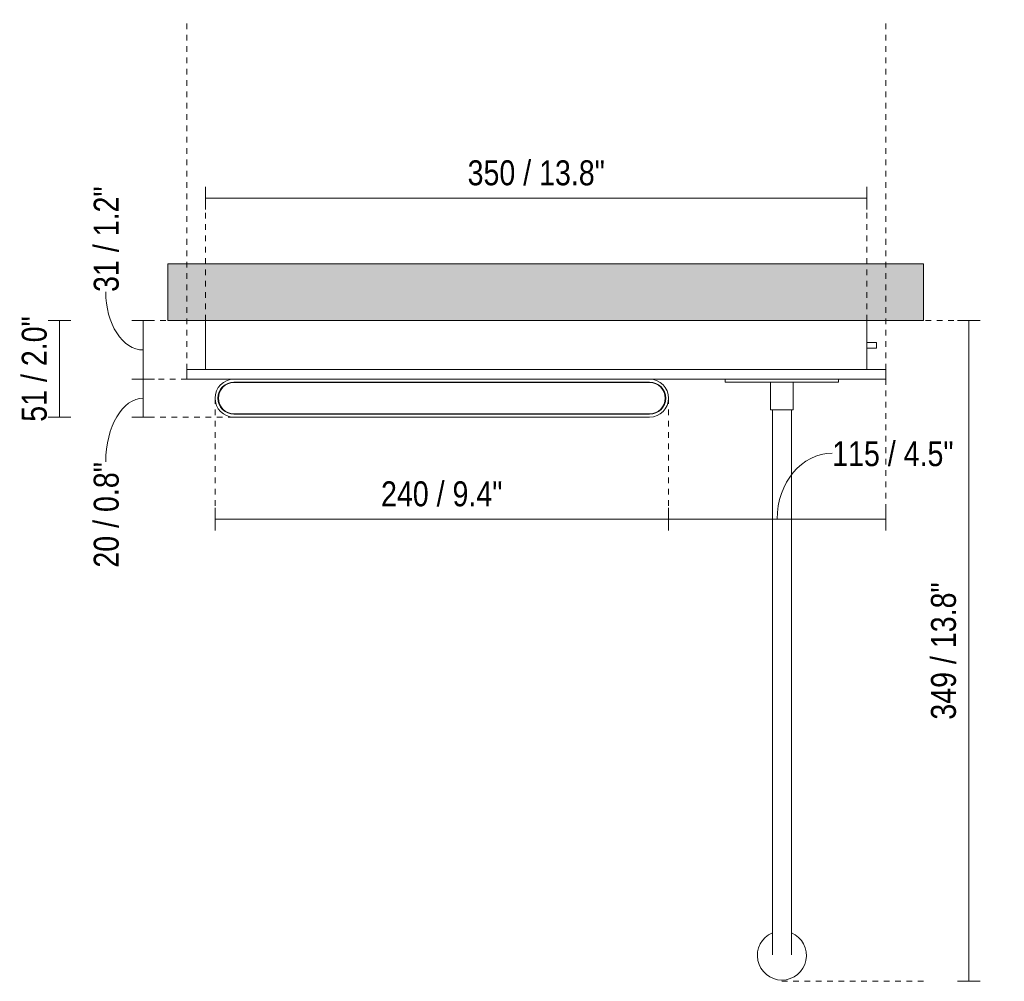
# Model space of a CAD drawing. Header units: millimetres. Extents: x -3327 to -559, y 62 to 6939.
# Tile 2 of 2: x -3327 to -2806, y 6430 to 6939. Entities that reach past the tile are written whole.
import ezdxf

# ---------------------------------------------------------------- set-up
doc = ezdxf.new("R2010")
doc.units = ezdxf.units.MM
doc.linetypes.add('Dash', pattern=[6, 3, -3])
for name, color, linetype, lineweight in [('Cotas', 7, 'Continuous', 9), ('Cotas-6', 7, 'Continuous', 9), ('Luminarias', 7, 'Continuous', 20), ('Muros', 7, 'Continuous', 9)]:
    doc.layers.add(name, color=color, linetype=linetype, lineweight=lineweight)
doc.layers.add('Lighthing Fixture Dim Grey Dash', color=7, linetype='Dash', lineweight=9, true_color=0xd2d2d2)
doc.styles.add('Arial Narrow', font='ARIALN.TTF', dxfattribs={"height": 13.2})
doc.dimstyles.new('FARO_-_2_2mm_Arial_Narrow_mm_Inch_Left', dxfattribs={"dimscale": 304.8, "dimtxt": 13.509289, "dimasz": 0, "dimexe": 0.019685, "dimexo": 0.0625, "dimgap": 0.009843, "dimtad": 1, "dimdec": 0, "dimzin": 0, "dimdsep": 46, "dimtxsty": 'Arial Narrow', "dimblk1": 'NONE', "dimblk2": 'NONE', "dimsah": 1, "dimcen": 0.09, "dimadec": 0, "dimazin": 0, "dimtfac": 1, "dimtdec": 4, "dimtix": 1, "dimtmove": 0, "dimatfit": 3, "dimfxl": 0.019685, "dimfxlon": 1, "dimtvp": 1, "dimtolj": 1, "dimtzin": 0, "dimarcsym": 2})
doc.dimstyles.new('FARO_-_2_2mm_Arial_Narrow_mm_Inch_Left_1', dxfattribs={"dimscale": 304.8, "dimtxt": 13.509289, "dimasz": 0, "dimexe": 0.019685, "dimexo": 0.0625, "dimgap": 0.009843, "dimtad": 1, "dimdec": 0, "dimzin": 0, "dimdsep": 46, "dimtxsty": 'Arial Narrow', "dimblk1": 'NONE', "dimblk2": 'NONE', "dimsah": 1, "dimcen": 0.09, "dimadec": 0, "dimazin": 0, "dimtfac": 1, "dimtdec": 4, "dimtix": 1, "dimtmove": 1, "dimatfit": 3, "dimfxl": 0.019685, "dimfxlon": 1, "dimtvp": 1, "dimtolj": 1, "dimtzin": 0, "dimarcsym": 2})

# ---------------------------------------------------------------- blocks, each defined once
blk = doc.blocks.new('20062 - 20062 MOOD RCT Black and wood wall lamp with reader-574329-Planta_PDF')
at = {"layer": 'Luminarias'}
for p, q in [((-3228.96, 6779.5), (-3228.96, 6753.7)), ((-2878.96, 6779.5), (-2878.96, 6753.7)), ((-2878.96, 6768), (-2873.83, 6768)), ((-2873.83, 6765), (-2878.96, 6765)), ((-2873.83, 6765), (-2873.83, 6768)), ((-3238.96, 6753.7), (-3238.96, 6748.5)), ((-3231.96, 6753.7), (-3238.96, 6753.7)), ((-3231.96, 6753.7), (-2875.96, 6753.7)), ((-2868.96, 6753.7), (-2875.96, 6753.7)), ((-2868.96, 6748.5), (-2868.96, 6753.7)), ((-3238.96, 6748.5), (-3231.96, 6748.5)), ((-2875.96, 6748.5), (-3231.96, 6748.5)), ((-3213.96, 6747), (-2993.96, 6747)), ((-2993.96, 6746.75), (-3213.96, 6746.75)), ((-2953.97, 6748.5), (-2953.97, 6747)), ((-2953.97, 6747), (-2893.95, 6747)), ((-2929.96, 6747), (-2929.96, 6732.3)), ((-2917.96, 6732.3), (-2917.96, 6747)), ((-2893.95, 6747), (-2893.95, 6748.5)), ((-2875.96, 6748.5), (-2868.96, 6748.5)), ((-3213.96, 6730.25), (-2993.96, 6730.25)), ((-2993.96, 6730), (-3213.96, 6730)), ((-3213.96, 6728.5), (-2993.96, 6728.5)), ((-2917.96, 6732.3), (-2929.96, 6732.3)), ((-2928.96, 6732.3), (-2928.96, 6529.63)), ((-2918.96, 6529.63), (-2918.96, 6732.3))]:
    blk.add_line(p, q, dxfattribs=at)
at = {"layer": 'Luminarias', "flags": 128}
for points in [[(-2928.96, 6529.63), (-2928.96, 6526.21), (-2928.96, 6522.8), (-2928.96, 6519.39), (-2928.96, 6516), (-2928.96, 6512.63), (-2928.96, 6509.29), (-2928.96, 6505.98), (-2928.96, 6502.71), (-2928.96, 6499.49), (-2928.96, 6496.31), (-2928.96, 6493.18), (-2928.96, 6490.11), (-2928.96, 6487.11), (-2928.96, 6484.17), (-2928.96, 6481.31), (-2928.96, 6478.52), (-2928.96, 6475.82), (-2928.96, 6473.2), (-2928.96, 6470.67), (-2928.96, 6468.24), (-2928.96, 6465.91), (-2928.96, 6463.67), (-2928.96, 6461.54), (-2928.96, 6459.53), (-2928.96, 6457.62), (-2928.96, 6455.83), (-2928.96, 6454.15), (-2928.96, 6452.6), (-2928.96, 6451.17), (-2928.96, 6449.87), (-2928.96, 6448.69), (-2928.96, 6447.64), (-2928.96, 6446.73), (-2928.96, 6445.95), (-2928.96, 6445.3), (-2928.96, 6444.78), (-2928.96, 6444.4), (-2928.96, 6444.16), (-2928.96, 6444.06), (-2928.96, 6444.05)], [(-2918.96, 6444.05), (-2918.96, 6444.12), (-2918.96, 6444.32), (-2918.96, 6444.67), (-2918.96, 6445.14), (-2918.96, 6445.76), (-2918.96, 6446.5), (-2918.96, 6447.38), (-2918.96, 6448.4), (-2918.96, 6449.54), (-2918.96, 6450.81), (-2918.96, 6452.2), (-2918.96, 6453.72), (-2918.96, 6455.36), (-2918.96, 6457.12), (-2918.96, 6459), (-2918.96, 6460.99), (-2918.96, 6463.09), (-2918.96, 6465.29), (-2918.96, 6467.6), (-2918.96, 6470.01), (-2918.96, 6472.51), (-2918.96, 6475.1), (-2918.96, 6477.79), (-2918.96, 6480.55), (-2918.96, 6483.39), (-2918.96, 6486.31), (-2918.96, 6489.3), (-2918.96, 6492.35), (-2918.96, 6495.46), (-2918.96, 6498.62), (-2918.96, 6501.84), (-2918.96, 6505.1), (-2918.96, 6508.4), (-2918.96, 6511.73), (-2918.96, 6515.09), (-2918.96, 6518.47), (-2918.96, 6521.87), (-2918.96, 6525.29), (-2918.96, 6528.71), (-2918.96, 6529.63)]]:
    blk.add_lwpolyline(points, dxfattribs=at)
at = {"layer": 'Luminarias'}
for centre, radius, start, end in [((-3213.96, 6738.5), 10, 90, 270), ((-3213.96, 6738.5), 8.5, 90, 270), ((-3213.96, 6738.5), 8.25, 90, 270), ((-2993.96, 6738.5), 10, 270, 90), ((-2993.96, 6738.5), 8.5, 270, 90), ((-2993.96, 6738.5), 8.25, 270, 90), ((-2923.96, 6443.68), 13, 112.6257, 270), ((-2923.96, 6443.68), 13, 270, 67.3743)]:
    blk.add_arc(centre, radius, start, end, dxfattribs=at)
blk = doc.blocks.new('DIMBLOCK1-Planta_PDF')
at = {"layer": 'Cotas-6', "color": 251, "true_color": 0x5b5b5b}
for p, q in [((-3228.96, 6844.25), (-3228.96, 6850.25)), ((-2878.96, 6844.25), (-2878.96, 6850.25)), ((-3228.96, 6844.25), (-2878.96, 6844.25)), ((-3228.96, 6844.25), (-3228.96, 6838.25)), ((-2878.96, 6844.25), (-2878.96, 6838.25))]:
    blk.add_line(p, q, dxfattribs=at)
at = {"layer": 'Cotas-6', "color": 0, "insert": (-3090.31, 6864.31), "char_height": 13.2, "width": 87.2314, "attachment_point": 1, "line_spacing_factor": 0.974696, "style": 'Arial Narrow'}
blk.add_mtext('350 / 13.8"', dxfattribs=at)
blk = doc.blocks.new('_None')
blk = doc.blocks.new('DIMBLOCK2-Planta_PDF')
at = {"layer": 'Cotas-6', "color": 251, "true_color": 0x5b5b5b}
for p, q in [((-3261.99, 6779.5), (-3267.99, 6779.5)), ((-3261.99, 6779.5), (-3261.99, 6748.5)), ((-3261.99, 6779.5), (-3255.99, 6779.5)), ((-3261.99, 6748.5), (-3267.99, 6748.5)), ((-3261.99, 6748.5), (-3255.99, 6748.5))]:
    blk.add_line(p, q, dxfattribs=at)
blk.add_ellipse((-3261.99, 6794.69), major_axis=(0, 30.69), ratio=0.646968, start_param=1.570796, end_param=3.141593, dxfattribs=at)
at = {"layer": 'Cotas-6', "color": 0, "insert": (-3288.19, 6794.69), "char_height": 13.2, "width": 67.1605, "attachment_point": 1, "rotation": 90, "line_spacing_factor": 0.974696, "style": 'Arial Narrow'}
blk.add_mtext('31 / 1.2"', dxfattribs=at)
blk = doc.blocks.new('DIMBLOCK3-Planta_PDF')
at = {"layer": 'Cotas-6', "color": 251, "true_color": 0x5b5b5b}
for p, q in [((-3261.99, 6748.5), (-3267.99, 6748.5)), ((-3261.99, 6748.5), (-3261.99, 6728.5)), ((-3261.99, 6748.5), (-3255.99, 6748.5)), ((-3261.99, 6728.5), (-3267.99, 6728.5)), ((-3261.99, 6728.5), (-3255.99, 6728.5))]:
    blk.add_line(p, q, dxfattribs=at)
blk.add_ellipse((-3261.99, 6704.83), major_axis=(0, 33.66), ratio=0.589822, start_param=0, end_param=1.570796, dxfattribs=at)
at = {"layer": 'Cotas-6', "color": 0, "insert": (-3288.19, 6648.86), "char_height": 13.2, "width": 67.1605, "attachment_point": 1, "rotation": 90, "line_spacing_factor": 0.974696, "style": 'Arial Narrow'}
blk.add_mtext('20 / 0.8"', dxfattribs=at)
blk = doc.blocks.new('DIMBLOCK4-Planta_PDF')
at = {"layer": 'Cotas-6', "color": 251, "true_color": 0x5b5b5b}
for p, q in [((-3223.96, 6674.45), (-3223.96, 6680.45)), ((-2983.96, 6674.45), (-2983.96, 6680.45)), ((-3223.96, 6674.45), (-2983.96, 6674.45)), ((-3223.96, 6674.45), (-3223.96, 6668.45)), ((-2983.96, 6674.45), (-2983.96, 6668.45))]:
    blk.add_line(p, q, dxfattribs=at)
at = {"layer": 'Cotas-6', "color": 0, "insert": (-3136.12, 6694.51), "char_height": 13.2, "width": 77.1959, "attachment_point": 1, "line_spacing_factor": 0.974696, "style": 'Arial Narrow'}
blk.add_mtext('240 / 9.4"', dxfattribs=at)
blk = doc.blocks.new('DIMBLOCK5-Planta_PDF')
at = {"layer": 'Cotas-6', "color": 251, "true_color": 0x5b5b5b}
for p, q in [((-3306.22, 6779.5), (-3312.22, 6779.5)), ((-3306.22, 6779.5), (-3306.22, 6728.5)), ((-3306.22, 6779.5), (-3300.22, 6779.5)), ((-3306.22, 6728.5), (-3312.22, 6728.5)), ((-3306.22, 6728.5), (-3300.22, 6728.5))]:
    blk.add_line(p, q, dxfattribs=at)
at = {"layer": 'Cotas-6', "color": 0, "insert": (-3326.28, 6726.01), "char_height": 13.2, "width": 67.1605, "attachment_point": 1, "rotation": 90, "line_spacing_factor": 0.974696, "style": 'Arial Narrow'}
blk.add_mtext('51 / 2.0"', dxfattribs=at)
blk = doc.blocks.new('DIMBLOCK6-Planta_PDF')
at = {"layer": 'Cotas-6', "color": 251, "true_color": 0x5b5b5b}
for p, q in [((-2825, 6779.5), (-2831, 6779.5)), ((-2825, 6430.05), (-2825, 6779.5)), ((-2825, 6779.5), (-2819, 6779.5)), ((-2825, 6430.05), (-2831, 6430.05)), ((-2825, 6430.05), (-2819, 6430.05))]:
    blk.add_line(p, q, dxfattribs=at)
at = {"layer": 'Cotas-6', "color": 0, "insert": (-2845.06, 6568.43), "char_height": 13.2, "width": 87.2314, "attachment_point": 1, "rotation": 90, "line_spacing_factor": 0.974696, "style": 'Arial Narrow'}
blk.add_mtext('349 / 13.8"', dxfattribs=at)
blk = doc.blocks.new('DIMBLOCK7-Planta_PDF')
at = {"layer": 'Cotas-6', "color": 251, "true_color": 0x5b5b5b}
for p, q in [((-2983.96, 6674.45), (-2983.96, 6680.45)), ((-2868.96, 6674.45), (-2868.96, 6680.45)), ((-2983.96, 6674.45), (-2868.96, 6674.45)), ((-2983.96, 6674.45), (-2983.96, 6668.45)), ((-2868.96, 6674.45), (-2868.96, 6668.45))]:
    blk.add_line(p, q, dxfattribs=at)
blk.add_ellipse((-2897.35, 6674.45), major_axis=(0, 34.96), ratio=0.832652, start_param=0, end_param=1.570796, dxfattribs=at)
at = {"layer": 'Cotas-6', "color": 0, "insert": (-2897.35, 6715.75), "char_height": 13.2, "width": 77.1959, "attachment_point": 1, "line_spacing_factor": 0.974696, "style": 'Arial Narrow'}
blk.add_mtext('115 / 4.5"', dxfattribs=at)

msp = doc.modelspace()

# ---------------------------------------------------------------- hatches: boundary and pattern name
at = {"layer": 'Muros', "true_color": 0xe8e8e8}
msp.add_hatch(color=254, dxfattribs=at).paths.add_polyline_path([(-2945.42, 6779.5), (-2848.96, 6779.5), (-2848.96, 6809.5), (-3248.96, 6809.5), (-3248.96, 6779.5), (-2977.32, 6779.5)])

# ---------------------------------------------------------------- linework, layer by layer
at = {"layer": 'Lighthing Fixture Dim Grey Dash'}
for p, q in [((-3238.96, 6753.7), (-3238.96, 6938.7)), ((-2868.96, 6753.7), (-2868.96, 6938.7)), ((-3228.96, 6779.5), (-3228.96, 6839.5)), ((-2878.96, 6779.5), (-2878.96, 6839.5)), ((-3243.96, 6779.5), (-3253.96, 6779.5)), ((-2853.96, 6779.5), (-2828.96, 6779.5)), ((-3238.96, 6748.5), (-3253.96, 6748.5)), ((-2868.96, 6748.5), (-2868.96, 6673.5)), ((-3223.96, 6738.5), (-3223.96, 6673.5)), ((-2983.96, 6738.5), (-2983.96, 6673.5)), ((-3213.96, 6728.5), (-3253.96, 6728.5)), ((-2923.96, 6430.05), (-2848.96, 6430.05))]:
    msp.add_line(p, q, dxfattribs=at)
at = {"layer": 'Muros'}
for p, q in [((-3248.96, 6809.5), (-2848.96, 6809.5)), ((-3248.96, 6779.5), (-3248.96, 6809.5)), ((-2848.96, 6779.5), (-2848.96, 6809.5)), ((-2848.96, 6779.5), (-3248.96, 6779.5))]:
    msp.add_line(p, q, dxfattribs=at)

# ---------------------------------------------------------------- block references
at = {"layer": 'Luminarias'}
msp.add_blockref('20062 - 20062 MOOD RCT Black and wood wall lamp with reader-574329-Planta_PDF', (0, 0), dxfattribs=at)

# ---------------------------------------------------------------- dimensions: what is measured, and where the dimension line sits
at = {"layer": 'Cotas', "color": 251, "true_color": 0x5b5b5b}
for base, p1, p2, override, picture, middle in [((-2878.96, 6844.25), (-3228.96, 6838.25), (-2878.96, 6838.25), {"dimpost": '<>', "dimfxl": 350}, 'DIMBLOCK1-Planta_PDF', (-3053.96, 6855.8)), ((-2983.96, 6674.45), (-3223.96, 6668.45), (-2983.96, 6668.45), {"dimpost": '<>', "dimfxl": 240}, 'DIMBLOCK4-Planta_PDF', (-3103.96, 6686))]:
    dim = msp.add_linear_dim(base=base, p1=p1, p2=p2, dimstyle='FARO_-_2_2mm_Arial_Narrow_mm_Inch_Left', override=override, dxfattribs=at)
    dim.commit()
    dim.dimension.update_dxf_attribs({"geometry": picture, "text_midpoint": middle})
for base, p1, p2, override, picture, middle in [((-3261.99, 6748.5), (-3255.99, 6779.5), (-3255.99, 6748.5), {"dimpost": '<>', "dimfxl": 31}, 'DIMBLOCK2-Planta_PDF', (-3279.39, 6828.27)), ((-3261.99, 6728.5), (-3255.99, 6748.5), (-3255.99, 6728.5), {"dimpost": '<>', "dimfxl": 20}, 'DIMBLOCK3-Planta_PDF', (-3279.39, 6682.44))]:
    dim = msp.add_linear_dim(base=base, p1=p1, p2=p2, angle=90, dimstyle='FARO_-_2_2mm_Arial_Narrow_mm_Inch_Left_1', override=override, dxfattribs=at)
    dim.commit()
    dim.dimension.update_dxf_attribs({"geometry": picture, "text_midpoint": middle, "dimtype": 160, "text_rotation": 90})
for base, p1, p2, override, picture, middle in [((-3306.22, 6728.5), (-3300.22, 6779.5), (-3300.22, 6728.5), {"dimpost": '<>', "dimfxl": 51}, 'DIMBLOCK5-Planta_PDF', (-3317.76, 6754)), ((-2825, 6779.5), (-2831, 6430.05), (-2831, 6779.5), {"dimpost": '<>', "dimfxl": 349.441127}, 'DIMBLOCK6-Planta_PDF', (-2836.55, 6604.78))]:
    dim = msp.add_linear_dim(base=base, p1=p1, p2=p2, angle=90, dimstyle='FARO_-_2_2mm_Arial_Narrow_mm_Inch_Left', override=override, dxfattribs=at)
    dim.commit()
    dim.dimension.update_dxf_attribs({"geometry": picture, "text_midpoint": middle})
dim = msp.add_linear_dim(base=(-2868.96, 6674.45), p1=(-2983.96, 6668.45), p2=(-2868.96, 6668.45), dimstyle='FARO_-_2_2mm_Arial_Narrow_mm_Inch_Left_1', override={"dimpost": '<>', "dimfxl": 115}, dxfattribs=at)
dim.commit()
dim.dimension.update_dxf_attribs({"geometry": 'DIMBLOCK7-Planta_PDF', "text_midpoint": (-2858.75, 6706.95), "dimtype": 160})

doc.saveas('drawing.dxf')
